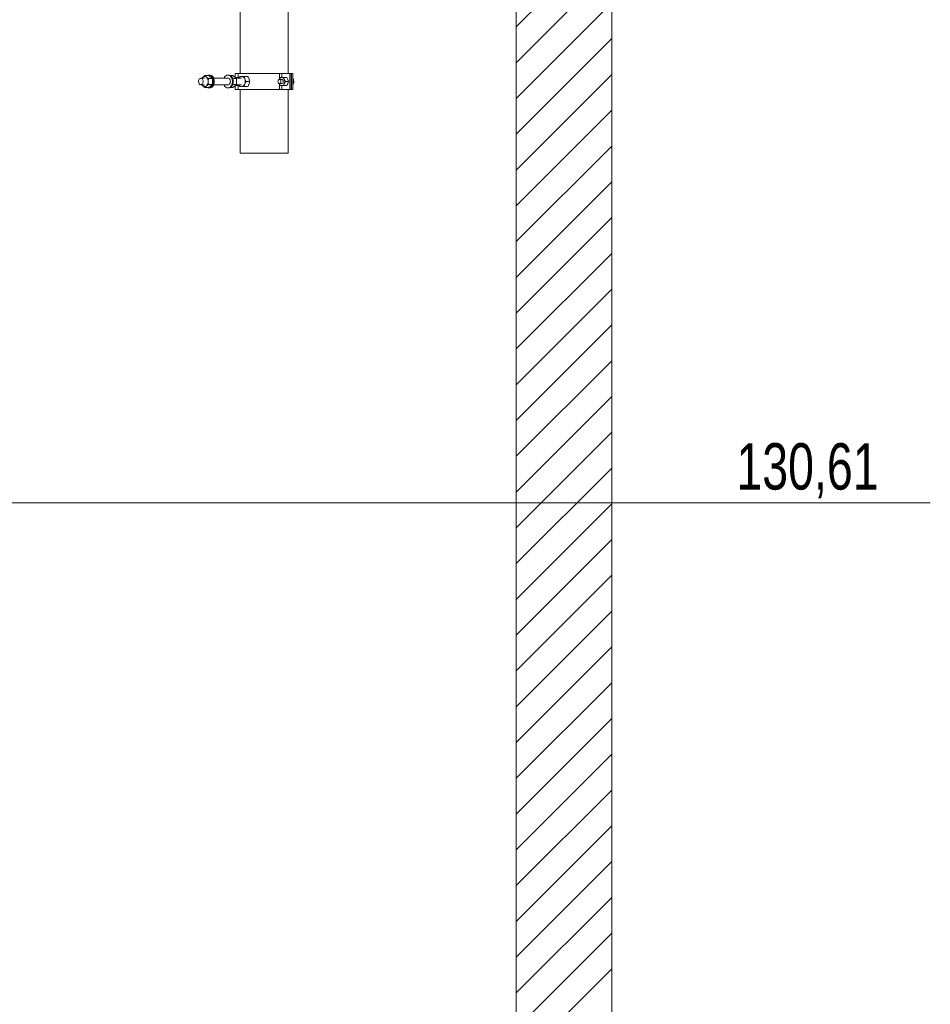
# Model space of a CAD drawing. Header units: millimetres. Extents: x 42 to 14105, y 484 to 9997.
# Tile 79 of 132: x 9230 to 10659, y 6289 to 7833. Entities that reach past the tile are written whole.
import ezdxf

# ---------------------------------------------------------------- set-up
doc = ezdxf.new("R2010")
doc.units = ezdxf.units.MM
doc.header["$LTSCALE"] = 25
doc.styles.add('SLDTEXTSTYLE0', font='TXT', dxfattribs={"width": 0.75})

# ---------------------------------------------------------------- blocks, each defined once
blk = doc.blocks.new('SW_HATCH_1')
at = {"color": 0, "linetype": 'Continuous', "lineweight": 0}
for p, q in [((64.2, 3656.3), (214.2, 3806.3)), ((64.2, 3600.2), (214.2, 3750.2)), ((64.2, 3544.1), (214.2, 3694.1)), ((64.2, 3488), (214.2, 3638)), ((64.2, 3431.8), (214.2, 3581.8)), ((64.2, 3375.7), (214.2, 3525.7)), ((64.2, 3319.6), (214.2, 3469.6)), ((64.2, 3263.4), (214.2, 3413.4)), ((64.2, 3207.3), (214.2, 3357.3)), ((64.2, 3151.2), (214.2, 3301.2)), ((64.2, 3095.1), (214.2, 3245.1)), ((64.2, 3038.9), (214.2, 3188.9)), ((64.2, 2982.8), (214.2, 3132.8)), ((64.2, 2926.7), (214.2, 3076.7)), ((64.2, 2870.6), (214.2, 3020.6)), ((64.2, 2814.4), (214.2, 2964.4)), ((64.2, 2758.3), (214.2, 2908.3)), ((64.2, 2702.2), (214.2, 2852.2)), ((64.2, 2646.1), (214.2, 2796.1)), ((64.2, 2589.9), (214.2, 2739.9)), ((64.2, 2533.8), (214.2, 2683.8)), ((64.2, 2477.7), (214.2, 2627.7)), ((64.2, 2421.5), (214.2, 2571.5)), ((64.2, 2365.4), (214.2, 2515.4)), ((64.2, 2309.3), (214.2, 2459.3)), ((64.2, 2253.2), (214.2, 2403.2)), ((64.2, 2197), (214.2, 2347)), ((64.2, 2140.9), (214.2, 2290.9)), ((64.2, 2084.8), (214.2, 2234.8)), ((64.2, 2028.7), (214.2, 2178.7))]:
    blk.add_line(p, q, dxfattribs=at)

msp = doc.modelspace()

# ---------------------------------------------------------------- linework, layer by layer
at = {"color": 7, "linetype": 'Continuous', "lineweight": 15}
for p, q in [((9576.032, 8495.688), (9576.032, 7748.978)), ((9651.032, 7748.978), (9651.032, 8495.688)), ((10008.956, 8495.688), (10008.956, 4165.688)), ((10158.956, 8495.688), (10158.956, 4165.688)), ((9520.194, 7741.478), (9514.183, 7741.478)), ((9520.699, 7745.715), (9526.406, 7745.715)), ((9526.356, 7741.096), (9532.063, 7741.096)), ((9528.325, 7746.478), (9526.911, 7746.478)), ((9558.024, 7741.478), (9534.449, 7741.478)), ((9558.024, 7746.478), (9556.61, 7746.478)), ((9560.732, 7745.715), (9564.236, 7745.715)), ((9564.296, 7741.096), (9569.893, 7741.096)), ((9569.764, 7742.978), (9568.055, 7742.978)), ((9568.279, 7742.978), (9568.279, 7748.978)), ((9568.279, 7748.978), (9573.032, 7748.978)), ((9578.177, 7741.478), (9569.552, 7741.478)), ((9573.032, 7742.233), (9572.828, 7742.978)), ((9573.032, 7742.978), (9572.828, 7742.978)), ((9573.032, 7748.978), (9573.032, 7741.478)), ((9573.032, 7748.978), (9637.569, 7748.978)), ((9587.655, 7744.478), (9581.948, 7744.478)), ((9638.934, 7742.978), (9637.197, 7739.728)), ((9637.569, 7748.978), (9641.471, 7748.978)), ((9641.727, 7739.711), (9637.571, 7739.711)), ((9641.471, 7748.978), (9653.835, 7748.978)), ((9649.007, 7742.978), (9644.242, 7742.978)), ((9646.895, 7736.478), (9645.158, 7739.728)), ((9649.007, 7742.978), (9650.744, 7739.728)), ((9653.835, 7723.978), (9653.835, 7748.978)), ((9653.835, 7748.978), (9655.956, 7748.978)), ((9655.956, 7748.978), (9656.663, 7748.978)), ((9655.956, 7723.978), (9655.956, 7748.978)), ((9656.663, 7723.978), (9656.663, 7748.978)), ((9656.663, 7748.978), (9658.784, 7748.978)), ((9658.784, 7723.978), (9658.784, 7748.978)), ((9660.358, 7736.478), (9659.441, 7739.728)), ((9514.183, 7731.478), (9520.194, 7731.478)), ((9520.699, 7727.24), (9526.406, 7727.24)), ((9526.356, 7731.859), (9532.063, 7731.859)), ((9526.911, 7726.478), (9528.325, 7726.478)), ((9534.449, 7731.478), (9558.024, 7731.478)), ((9556.61, 7726.478), (9558.024, 7726.478)), ((9560.732, 7727.24), (9564.236, 7727.24)), ((9564.296, 7731.859), (9569.893, 7731.859)), ((9568.044, 7729.978), (9569.764, 7729.978)), ((9568.279, 7723.978), (9568.279, 7729.978)), ((9568.279, 7723.978), (9573.032, 7723.978)), ((9569.55, 7731.478), (9578.177, 7731.478)), ((9572.828, 7729.978), (9573.032, 7730.699)), ((9573.032, 7729.978), (9572.828, 7729.978)), ((9573.032, 7731.478), (9573.032, 7723.978)), ((9573.032, 7723.978), (9637.569, 7723.978)), ((9576.032, 7723.978), (9576.032, 7623.978)), ((9587.655, 7728.478), (9581.948, 7728.478)), ((9590.921, 7736.478), (9585.214, 7736.478)), ((9637.569, 7723.978), (9641.471, 7723.978)), ((9637.571, 7733.245), (9641.727, 7733.245)), ((9641.471, 7723.978), (9653.835, 7723.978)), ((9644.242, 7729.978), (9645.158, 7733.228)), ((9649.007, 7729.978), (9644.242, 7729.978)), ((9651.66, 7736.478), (9646.895, 7736.478)), ((9651.66, 7736.478), (9650.744, 7733.228)), ((9651.032, 7623.978), (9651.032, 7723.978)), ((9653.835, 7723.978), (9655.956, 7723.978)), ((9655.956, 7723.978), (9656.663, 7723.978)), ((9656.663, 7723.978), (9658.784, 7723.978)), ((9658.784, 7736.478), (9660.358, 7736.478)), ((9660.358, 7736.478), (9658.784, 7736.478)), ((9658.784, 7731.999), (9659.441, 7733.228)), ((9660.358, 7736.478), (9660.358, 7736.478)), ((9576.032, 7623.978), (9643.774, 7623.978)), ((9643.774, 7623.978), (9651.032, 7623.978))]:
    msp.add_line(p, q, dxfattribs=at)
at = {"color": 8, "linetype": 'Continuous', "lineweight": 15}
for p, q in [((9637.569, 7740.424), (9637.569, 7748.978)), ((9641.471, 7742.978), (9641.471, 7748.978)), ((9637.569, 7723.978), (9637.569, 7732.49)), ((9641.471, 7723.978), (9641.471, 7729.978))]:
    msp.add_line(p, q, dxfattribs=at)
at = {"color": 7, "linetype": 'Continuous', "lineweight": 0}
msp.add_line((8360.036, 7075.688), (10658.956, 7075.688), dxfattribs=at)
at = {"color": 7, "linetype": 'Continuous', "lineweight": 15, "flags": 128}
for points in [[(9511.117, 7738.967), (9510.756, 7737.704), (9510.649, 7736.351), (9510.804, 7735.007), (9511.21, 7733.773), (9511.836, 7732.738), (9512.637, 7731.981), (9513.552, 7731.558), (9514.514, 7731.5), (9515.451, 7731.81), (9516.295, 7732.467), (9516.981, 7733.421), (9517.461, 7734.602), (9517.697, 7735.922), (9517.673, 7737.284), (9517.39, 7738.585), (9516.869, 7739.73), (9516.149, 7740.634), (9515.283, 7741.23), (9514.335, 7741.473), (9513.377, 7741.346), (9512.478, 7740.857), (9511.706, 7740.044), (9511.117, 7738.967)], [(9524.203, 7727.24), (9525.244, 7726.76), (9526.575, 7726.489), (9527.918, 7726.579), (9529.224, 7727.028), (9530.447, 7727.817), (9531.542, 7728.92), (9532.47, 7730.296), (9533.196, 7731.895), (9533.696, 7733.66), (9533.95, 7735.527), (9533.95, 7737.428), (9533.696, 7739.295), (9533.196, 7741.06), (9532.47, 7742.659), (9531.542, 7744.035), (9530.447, 7745.138), (9529.224, 7745.928), (9527.918, 7746.376), (9526.575, 7746.466), (9525.244, 7746.196), (9524.203, 7745.715)], [(9528.325, 7726.478), (9529.332, 7726.579), (9530.638, 7727.028), (9531.861, 7727.817), (9532.956, 7728.92), (9533.884, 7730.296), (9534.611, 7731.895), (9535.11, 7733.66), (9535.365, 7735.527), (9535.365, 7737.428), (9535.11, 7739.295), (9534.611, 7741.06), (9533.884, 7742.659), (9532.956, 7744.035), (9531.861, 7745.138), (9530.638, 7745.928), (9529.332, 7746.376), (9528.325, 7746.478)], [(9550.486, 7731.478), (9550.661, 7731.071), (9551.492, 7729.577), (9552.508, 7728.332), (9553.672, 7727.381), (9554.943, 7726.76), (9556.273, 7726.489), (9557.616, 7726.579), (9558.922, 7727.028), (9560.145, 7727.817), (9561.24, 7728.92), (9562.168, 7730.296), (9562.895, 7731.895), (9563.394, 7733.66), (9563.649, 7735.527), (9563.649, 7737.428), (9563.394, 7739.295), (9562.895, 7741.06), (9562.168, 7742.659), (9561.24, 7744.035), (9560.145, 7745.138), (9558.922, 7745.928), (9557.616, 7746.376), (9556.273, 7746.466), (9554.943, 7746.196), (9553.672, 7745.574), (9552.508, 7744.623), (9551.492, 7743.378), (9550.661, 7741.884), (9550.486, 7741.478)], [(9554.99, 7731.478), (9555.603, 7731.165), (9556.61, 7730.978), (9557.616, 7731.165), (9558.554, 7731.715), (9559.36, 7732.589), (9559.978, 7733.728), (9560.366, 7735.054), (9560.499, 7736.478), (9560.366, 7737.901), (9559.978, 7739.228), (9559.36, 7740.367), (9558.554, 7741.241), (9557.616, 7741.79), (9556.61, 7741.978), (9555.603, 7741.79), (9554.99, 7741.478)], [(9557.317, 7741.886), (9557.017, 7741.79), (9556.404, 7741.478)], [(9558.024, 7726.478), (9559.03, 7726.579), (9560.337, 7727.028), (9561.56, 7727.817), (9562.655, 7728.92), (9563.582, 7730.296), (9564.309, 7731.895), (9564.809, 7733.66), (9565.063, 7735.527), (9565.063, 7737.428), (9564.809, 7739.295), (9564.309, 7741.06), (9563.582, 7742.659), (9562.655, 7744.035), (9561.56, 7745.138), (9560.337, 7745.928), (9559.03, 7746.376), (9558.024, 7746.478)], [(9635.285, 7736.478), (9635.409, 7737.527), (9635.767, 7738.463), (9636.321, 7739.184), (9637.01, 7739.612), (9637.76, 7739.7), (9638.489, 7739.438), (9639.119, 7738.856), (9639.582, 7738.016), (9639.826, 7737.01), (9639.826, 7735.946), (9639.582, 7734.939), (9639.119, 7734.099), (9638.489, 7733.517), (9637.76, 7733.256), (9637.01, 7733.344), (9636.321, 7733.771), (9635.767, 7734.492), (9635.409, 7735.428), (9635.285, 7736.478)], [(9640.628, 7733.245), (9641.177, 7733.153), (9641.941, 7733.333), (9642.621, 7733.854), (9643.146, 7734.659), (9643.457, 7735.661), (9643.52, 7736.752), (9643.33, 7737.813), (9642.907, 7738.73), (9642.296, 7739.402), (9641.564, 7739.757), (9640.79, 7739.757), (9640.628, 7739.711)], [(9556.404, 7731.478), (9557.017, 7731.165), (9557.317, 7731.069)]]:
    msp.add_lwpolyline(points, dxfattribs=at)
at = {"color": 7, "linetype": 'Continuous', "lineweight": 15}
for centre, radius, start, end in [((9521.746, 7738.182), 6.818, 129.981623, 151.090413), ((9520.194, 7740.164), 4.302, 48.893852, 131.106148), ((9516.876, 7736.855), 8.983, 357.592255, 46.823054), ((9569.781, 7739.58), 3.398, 90.27757, 113.164872), ((9569.594, 7739.019), 3.962, 38.353964, 87.534333), ((9578.605, 7739.097), 5.398, 94.555657, 153.82607), ((9577.643, 7738.824), 5.679, 16.929664, 84.607295), ((9572.963, 7736.478), 10.875, 338.419005, 21.580995), ((9641.611, 7738.384), 4.614, 95.392705, 163.070336), ((9640.744, 7738.384), 4.614, 16.929664, 84.607295), ((9636.941, 7736.478), 8.836, 338.419005, 21.580995), ((9521.746, 7734.774), 6.818, 208.909587, 230.018377), ((9520.194, 7732.791), 4.302, 228.893852, 311.106148), ((9516.876, 7736.1), 8.983, 313.176946, 2.407745), ((9569.781, 7733.38), 3.403, 246.211013, 269.710886), ((9569.594, 7733.936), 3.962, 272.465667, 321.646036), ((9578.482, 7733.677), 5.209, 204.98116, 266.637112), ((9577.643, 7734.131), 5.679, 275.392705, 343.070336), ((9641.611, 7734.571), 4.614, 196.929664, 264.607295), ((9640.744, 7734.571), 4.614, 275.392705, 343.070336)]:
    msp.add_arc(centre, radius, start, end, dxfattribs=at)
for points, knots in [([(9517.365, 7743.406), (9517.299, 7743.351), (9516.796, 7742.937), (9516.081, 7742.284), (9515.581, 7741.707), (9515.384, 7741.478)], [0, 0, 0, 0, 0.08413888, 0.637211, 1, 1, 1, 1]), ([(9520.699, 7745.715), (9520.098, 7745.34), (9518.886, 7744.583), (9517.875, 7743.801), (9517.365, 7743.406)], [0, 0, 0, 0, 0.49545796, 1, 1, 1, 1]), ([(9523.022, 7743.406), (9522.956, 7743.461), (9522.453, 7743.875), (9521.606, 7744.657), (9521.003, 7745.36), (9520.699, 7745.715)], [0, 0, 0, 0, 0.07008577, 0.53078223, 1, 1, 1, 1]), ([(9526.356, 7741.096), (9525.755, 7741.472), (9524.543, 7742.229), (9523.532, 7743.011), (9523.022, 7743.406)], [0, 0, 0, 0, 0.49545796, 1, 1, 1, 1]), ([(9525.851, 7736.478), (9525.858, 7736.898), (9525.886, 7738.461), (9526.157, 7739.983), (9526.356, 7741.096)], [0, 0, 0, 0, 0.26863361, 1, 1, 1, 1]), ([(9526.406, 7745.715), (9527.007, 7745.34), (9528.219, 7744.583), (9529.23, 7743.801), (9529.74, 7743.406)], [0, 0, 0, 0, 0.49545796, 1, 1, 1, 1]), ([(9529.74, 7743.406), (9529.806, 7743.351), (9530.309, 7742.937), (9531.156, 7742.155), (9531.759, 7741.451), (9532.063, 7741.096)], [0, 0, 0, 0, 0.07008577, 0.53078223, 1, 1, 1, 1]), ([(9532.063, 7741.096), (9532.261, 7739.983), (9532.533, 7738.461), (9532.561, 7736.898), (9532.568, 7736.478)], [0, 0, 0, 0, 0.73136639, 1, 1, 1, 1]), ([(9564.236, 7745.715), (9564.837, 7745.34), (9566.049, 7744.583), (9567.06, 7743.801), (9567.57, 7743.406)], [0, 0, 0, 0, 0.49545796, 1, 1, 1, 1]), ([(9567.57, 7743.406), (9567.636, 7743.351), (9568.139, 7742.937), (9568.986, 7742.155), (9569.589, 7741.451), (9569.893, 7741.096)], [0, 0, 0, 0, 0.07008577, 0.53078223, 1, 1, 1, 1]), ([(9572.828, 7742.978), (9572.028, 7742.978), (9570.933, 7742.978), (9570.012, 7742.978), (9569.764, 7742.978)], [0, 0, 0, 0, 0.73136639, 1, 1, 1, 1]), ([(9569.893, 7741.096), (9570.092, 7739.983), (9570.363, 7738.461), (9570.391, 7736.898), (9570.398, 7736.478)], [0, 0, 0, 0, 0.73136639, 1, 1, 1, 1]), ([(9575.416, 7744.478), (9575.004, 7743.829), (9574.377, 7742.844), (9573.913, 7741.826), (9573.754, 7741.478)], [0, 0, 0, 0, 0.65823198, 1, 1, 1, 1]), ([(9578.177, 7744.478), (9577.412, 7744.478), (9576.382, 7744.478), (9575.614, 7744.478), (9575.416, 7744.478)], [0, 0, 0, 0, 0.74244865, 1, 1, 1, 1]), ([(9581.948, 7744.478), (9580.962, 7744.478), (9579.614, 7744.478), (9578.481, 7744.478), (9578.177, 7744.478)], [0, 0, 0, 0, 0.73136639, 1, 1, 1, 1]), ([(9583.075, 7740.478), (9583.037, 7740.572), (9582.749, 7741.29), (9582.307, 7742.644), (9582.068, 7743.863), (9581.948, 7744.478)], [0, 0, 0, 0, 0.07008577, 0.53078223, 1, 1, 1, 1]), ([(9585.214, 7736.478), (9584.807, 7737.127), (9583.987, 7738.438), (9583.381, 7739.794), (9583.075, 7740.478)], [0, 0, 0, 0, 0.49545796, 1, 1, 1, 1]), ([(9587.655, 7744.478), (9588.061, 7743.828), (9588.881, 7742.517), (9589.487, 7741.162), (9589.793, 7740.478)], [0, 0, 0, 0, 0.49545796, 1, 1, 1, 1]), ([(9589.793, 7740.478), (9589.831, 7740.383), (9590.12, 7739.665), (9590.562, 7738.311), (9590.8, 7737.093), (9590.921, 7736.478)], [0, 0, 0, 0, 0.070085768, 0.530782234, 1, 1, 1, 1]), ([(9641.177, 7742.978), (9640.556, 7742.978), (9639.719, 7742.978), (9639.095, 7742.978), (9638.934, 7742.978)], [0, 0, 0, 0, 0.74244865, 1, 1, 1, 1]), ([(9644.242, 7742.978), (9643.441, 7742.978), (9642.346, 7742.978), (9641.425, 7742.978), (9641.177, 7742.978)], [0, 0, 0, 0, 0.73136639, 1, 1, 1, 1]), ([(9645.158, 7739.728), (9645.127, 7739.805), (9644.685, 7740.902), (9644.455, 7741.978), (9644.242, 7742.978)], [0, 0, 0, 0, 0.07021477, 1, 1, 1, 1]), ([(9650.744, 7739.728), (9650.775, 7739.651), (9651.217, 7738.553), (9651.447, 7737.478), (9651.66, 7736.478)], [0, 0, 0, 0, 0.07021477, 1, 1, 1, 1]), ([(9659.441, 7739.728), (9659.41, 7739.805), (9659.237, 7740.231), (9658.988, 7740.648), (9658.784, 7740.99)], [0, 0, 0, 0, 0.18105307, 1, 1, 1, 1]), ([(9515.386, 7731.478), (9515.599, 7731.229), (9516.142, 7730.597), (9516.904, 7729.945), (9517.365, 7729.549)], [0, 0, 0, 0, 0.39436069, 1, 1, 1, 1]), ([(9517.365, 7729.549), (9517.433, 7729.495), (9517.945, 7729.08), (9519.013, 7728.299), (9520.134, 7727.595), (9520.699, 7727.24)], [0, 0, 0, 0, 0.07008577, 0.53078223, 1, 1, 1, 1]), ([(9520.699, 7727.24), (9521.017, 7727.615), (9521.659, 7728.372), (9522.565, 7729.155), (9523.022, 7729.549)], [0, 0, 0, 0, 0.49545796, 1, 1, 1, 1]), ([(9523.022, 7729.549), (9523.09, 7729.604), (9523.602, 7730.019), (9524.67, 7730.8), (9525.79, 7731.504), (9526.356, 7731.859)], [0, 0, 0, 0, 0.07008577, 0.53078223, 1, 1, 1, 1]), ([(9526.356, 7731.859), (9526.28, 7732.247), (9525.983, 7733.752), (9525.907, 7735.316), (9525.851, 7736.478)], [0, 0, 0, 0, 0.25755135, 1, 1, 1, 1]), ([(9529.74, 7729.549), (9529.672, 7729.495), (9529.16, 7729.08), (9528.092, 7728.299), (9526.971, 7727.595), (9526.406, 7727.24)], [0, 0, 0, 0, 0.07008577, 0.53078223, 1, 1, 1, 1]), ([(9532.063, 7731.859), (9531.745, 7731.484), (9531.103, 7730.727), (9530.197, 7729.944), (9529.74, 7729.549)], [0, 0, 0, 0, 0.49545796, 1, 1, 1, 1]), ([(9532.568, 7736.478), (9532.512, 7735.316), (9532.435, 7733.752), (9532.139, 7732.247), (9532.063, 7731.859)], [0, 0, 0, 0, 0.74244865, 1, 1, 1, 1]), ([(9567.57, 7729.549), (9567.502, 7729.495), (9566.99, 7729.08), (9565.922, 7728.299), (9564.802, 7727.595), (9564.236, 7727.24)], [0, 0, 0, 0, 0.07008577, 0.53078223, 1, 1, 1, 1]), ([(9569.893, 7731.859), (9569.575, 7731.484), (9568.933, 7730.727), (9568.027, 7729.944), (9567.57, 7729.549)], [0, 0, 0, 0, 0.49545796, 1, 1, 1, 1]), ([(9569.764, 7729.978), (9570.012, 7729.978), (9570.933, 7729.978), (9572.028, 7729.978), (9572.828, 7729.978)], [0, 0, 0, 0, 0.26863361, 1, 1, 1, 1]), ([(9570.398, 7736.478), (9570.342, 7735.316), (9570.266, 7733.752), (9569.969, 7732.247), (9569.893, 7731.859)], [0, 0, 0, 0, 0.74244865, 1, 1, 1, 1]), ([(9573.746, 7731.478), (9573.926, 7731.094), (9574.403, 7730.077), (9575.027, 7729.092), (9575.416, 7728.478)], [0, 0, 0, 0, 0.37665833, 1, 1, 1, 1]), ([(9575.416, 7728.478), (9575.614, 7728.478), (9576.382, 7728.478), (9577.412, 7728.478), (9578.177, 7728.478)], [0, 0, 0, 0, 0.25755135, 1, 1, 1, 1]), ([(9578.177, 7728.478), (9578.481, 7728.478), (9579.614, 7728.478), (9580.962, 7728.478), (9581.948, 7728.478)], [0, 0, 0, 0, 0.26863361, 1, 1, 1, 1]), ([(9581.948, 7728.478), (9582.072, 7729.127), (9582.322, 7730.438), (9582.823, 7731.794), (9583.075, 7732.478)], [0, 0, 0, 0, 0.49545796, 1, 1, 1, 1]), ([(9583.075, 7732.478), (9583.115, 7732.572), (9583.412, 7733.29), (9584.076, 7734.644), (9584.832, 7735.863), (9585.214, 7736.478)], [0, 0, 0, 0, 0.07008577, 0.53078223, 1, 1, 1, 1]), ([(9589.793, 7732.478), (9589.754, 7732.383), (9589.456, 7731.665), (9588.793, 7730.311), (9588.036, 7729.093), (9587.655, 7728.478)], [0, 0, 0, 0, 0.07008577, 0.53078223, 1, 1, 1, 1]), ([(9590.921, 7736.478), (9590.797, 7735.828), (9590.547, 7734.517), (9590.046, 7733.162), (9589.793, 7732.478)], [0, 0, 0, 0, 0.49545796, 1, 1, 1, 1]), ([(9637.197, 7733.228), (9637.229, 7733.151), (9637.683, 7732.053), (9638.331, 7730.978), (9638.934, 7729.978)], [0, 0, 0, 0, 0.070214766, 1, 1, 1, 1]), ([(9638.934, 7729.978), (9639.095, 7729.978), (9639.719, 7729.978), (9640.556, 7729.978), (9641.177, 7729.978)], [0, 0, 0, 0, 0.25755135, 1, 1, 1, 1]), ([(9641.177, 7729.978), (9641.425, 7729.978), (9642.346, 7729.978), (9643.441, 7729.978), (9644.242, 7729.978)], [0, 0, 0, 0, 0.26863361, 1, 1, 1, 1]), ([(9645.158, 7733.228), (9645.19, 7733.305), (9645.644, 7734.402), (9646.292, 7735.478), (9646.895, 7736.478)], [0, 0, 0, 0, 0.070214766, 1, 1, 1, 1]), ([(9650.744, 7733.228), (9650.712, 7733.151), (9650.258, 7732.053), (9649.61, 7730.978), (9649.007, 7729.978)], [0, 0, 0, 0, 0.070214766, 1, 1, 1, 1]), ([(9659.441, 7733.228), (9659.472, 7733.305), (9659.915, 7734.402), (9660.144, 7735.478), (9660.358, 7736.478)], [0, 0, 0, 0, 0.07021681, 1, 1, 1, 1])]:
    msp.add_open_spline(points, degree=3, knots=knots, dxfattribs=at)

# ---------------------------------------------------------------- block references
at = {"color": 7, "linetype": 'Continuous', "lineweight": 0}
msp.add_blockref('SW_HATCH_1', (9944.728, 4165.688), dxfattribs=at)

# ---------------------------------------------------------------- texts
at = {"color": 7, "linetype": 'Continuous', "lineweight": 0, "insert": (10354.627, 7169.086), "char_height": 72.7604, "attachment_point": 1, "style": 'SLDTEXTSTYLE0'}
msp.add_mtext('130,61', dxfattribs=at)

doc.saveas('drawing.dxf')
